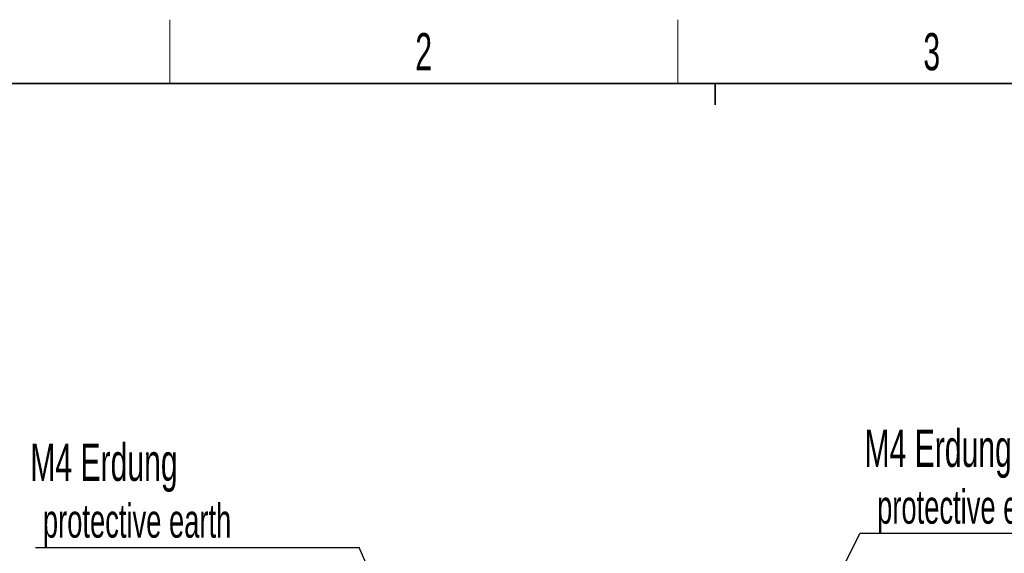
# Model space of a CAD drawing. Header units: millimetres. Extents: x 5 to 418, y 2 to 292.
# Tile 16 of 35: x 60 to 152, y 238 to 288. Entities that reach past the tile are written whole.
import ezdxf

# ---------------------------------------------------------------- set-up
doc = ezdxf.new("R2010")
doc.units = ezdxf.units.MM
doc.layers.add('SLD-0', color=7, linetype='Continuous')
doc.styles.add('SLDTEXTSTYLE0', font='TXT', dxfattribs={"width": 0.605})
doc.dimstyles.new('SLDDIMSTYLE1', dxfattribs={"dimtxt": 0.18, "dimasz": 1.016, "dimexe": 0, "dimexo": 0.0625, "dimgap": 0, "dimtad": 0, "dimtih": 1, "dimtoh": 1, "dimdec": 0, "dimrnd": 1e-09, "dimzin": 0, "dimdsep": 46, "dimtxsty": 'Standard', "dimblk1": 'DOT', "dimblk2": 'DOT', "dimsah": 1, "dimcen": 0.09, "dimadec": 0, "dimazin": 0, "dimtfac": 1.016, "dimtdec": 0, "dimtofl": 0, "dimtmove": 0, "dimatfit": 3, "dimldrblk": 'DOT', "dimfxl": 1, "dimfrac": 2, "dimtolj": 1, "dimtzin": 0, "dimarcsym": 0})

# ---------------------------------------------------------------- blocks, each defined once
blk = doc.blocks.new('SW_NOTE_0_15')
at = {"layer": 'SLD-0', "color": 0}
blk.add_line((-30.44, 0), (0, 0), dxfattribs=at)
at = {"layer": 'SLD-0', "color": 0, "attachment_point": 1, "style": 'SLDTEXTSTYLE0'}
for s, insert, char_height in [('M4 Erdung', (-30.922, 9.775), 3.5), ('protective earth', (-29.731, 4.109), 3.175)]:
    blk.add_mtext(s, dxfattribs=dict(at, insert=insert, char_height=char_height))
blk = doc.blocks.new('_Dot')
at = {"color": 0, "linetype": 'ByBlock', "lineweight": -2}
blk.add_line((-0.5, 0), (-1, 0), dxfattribs=at)
at = {"color": 0, "linetype": 'ByBlock', "const_width": 0.5}
blk.add_lwpolyline([(-0.25, 0, 1), (0.25, 0, 1)], format="xyb", close=True, dxfattribs=at)
blk = doc.blocks.new('SW_NOTE_0_16')
at = {"layer": 'SLD-0', "color": 0}
blk.add_line((30.237, 0), (0, 0), dxfattribs=at)
at = {"layer": 'SLD-0', "color": 0, "attachment_point": 1, "style": 'SLDTEXTSTYLE0'}
for s, insert, char_height in [('M4 Erdung', (0.442, 9.766), 3.5), ('protective earth', (1.633, 4.101), 3.175)]:
    blk.add_mtext(s, dxfattribs=dict(at, insert=insert, char_height=char_height))

msp = doc.modelspace()

# ---------------------------------------------------------------- linework, layer by layer
at = {"layer": 'SLD-0', "lineweight": 18}
for p, q in [((73.75, 282.5), (73.75, 288.5)), ((121.5, 282.5), (121.5, 288.5))]:
    msp.add_line(p, q, dxfattribs=at)
at = {"layer": 'SLD-0', "lineweight": 35}
msp.add_line((408, 282.5), (26, 282.5), dxfattribs=at)
at = {"layer": 'SLD-0'}
for p, q in [((125, 280.5), (125, 282.5)), ((125, 282.5), (125, 280.5))]:
    msp.add_line(p, q, dxfattribs=at)

# ---------------------------------------------------------------- block references
for name, p in [('SW_NOTE_0_16', (138.5863, 240.1951)), ('SW_NOTE_0_15', (91.5495, 238.8753))]:
    msp.add_blockref(name, p, dxfattribs=at)

# ---------------------------------------------------------------- texts
at = {"layer": 'SLD-0', "char_height": 3.5, "attachment_point": 2, "style": 'SLDTEXTSTYLE0'}
for s, insert in [('2', (97.6027, 287.243)), ('3', (145.3527, 287.243))]:
    msp.add_mtext(s, dxfattribs=dict(at, insert=insert))

# ---------------------------------------------------------------- leaders
at = {"layer": 'SLD-0'}
for points in [[(131.8855, 226.6117), (138.5863, 240.1951)], [(96.8855, 226.6117), (91.5495, 238.8753)]]:
    msp.add_leader(points, dimstyle='SLDDIMSTYLE1', dxfattribs=at)

doc.saveas('drawing.dxf')
